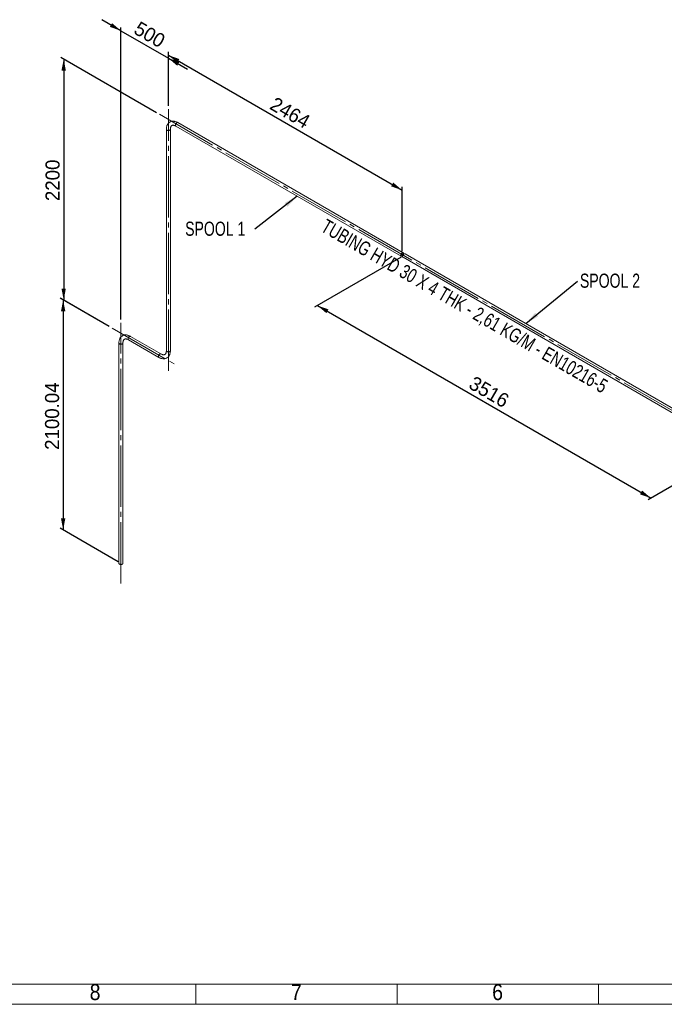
# Paper-space layout 'Hoja2' of a CAD drawing. Header units: millimetres. Extents: x 450 to 25135, y 150 to 17673.
# Tile 4 of 19: x 12952 to 17757, y 150 to 7486. Entities that reach past the tile are written whole.
import ezdxf

# ---------------------------------------------------------------- set-up
doc = ezdxf.new("R2010")
doc.units = ezdxf.units.MM
doc.linetypes.add('SLD-Centrada-trazos-largos', pattern=[19.05, 15.24, -1.27, 1.27, -1.27])
doc.linetypes.add('SLD-Continua', pattern=[0])
doc.layers.add('COTAS', color=1, linetype='SLD-Continua')
doc.styles.add('SLDTEXTSTYLE3', font='GOTHIC.TTF', dxfattribs={"width": 0.913})
doc.styles.add('SLDTEXTSTYLE6', font='ARIALN.TTF', dxfattribs={"width": 0.87})
doc.styles.add('SLDTEXTSTYLE8', font='ARIAL.TTF', dxfattribs={"width": 0.948})
doc.styles.get("Standard").update_dxf_attribs({"font": 'ARIALN.TTF'})
doc.dimstyles.new('SLDDIMSTYLE2', dxfattribs={"dimtxt": 105, "dimasz": 105, "dimexe": 0, "dimexo": 0.0625, "dimgap": 26.25, "dimtad": 1, "dimlfac": 0.857143, "dimrnd": 1e-09, "dimzin": 12, "dimdsep": 46, "dimtxsty": 'SLDTEXTSTYLE8', "dimsah": 1, "dimcen": 0.09, "dimadec": 0, "dimazin": 3, "dimtfac": 1, "dimtmove": 0, "dimatfit": 0, "dimfxl": 1, "dimfrac": 2, "dimtolj": 1, "dimtzin": 12, "dimarcsym": 0})
doc.dimstyles.new('SLDDIMSTYLE3', dxfattribs={"dimtxt": 105, "dimasz": 105, "dimexe": 0, "dimexo": 0.0625, "dimgap": 26.25, "dimtad": 1, "dimlfac": 0.857143, "dimrnd": 1e-09, "dimzin": 12, "dimdsep": 46, "dimtxsty": 'SLDTEXTSTYLE8', "dimsah": 1, "dimcen": 0.09, "dimadec": 0, "dimazin": 3, "dimtfac": 1, "dimtofl": 0, "dimtmove": 0, "dimatfit": 3, "dimfxl": 1, "dimfrac": 2, "dimtolj": 1, "dimtzin": 12, "dimarcsym": 0})
doc.dimstyles.new('SLDDIMSTYLE4', dxfattribs={"dimtxt": 0.18, "dimasz": 105, "dimexe": 0, "dimexo": 0.0625, "dimgap": 0, "dimtad": 0, "dimtih": 1, "dimtoh": 1, "dimdec": 0, "dimrnd": 1e-09, "dimzin": 0, "dimdsep": 46, "dimtxsty": 'Standard', "dimsah": 1, "dimcen": 0.09, "dimadec": 0, "dimazin": 0, "dimtfac": 105, "dimtdec": 0, "dimtofl": 0, "dimtmove": 0, "dimatfit": 3, "dimfxl": 1, "dimfrac": 2, "dimtolj": 1, "dimtzin": 0, "dimarcsym": 0})

# ---------------------------------------------------------------- blocks, each defined once
blk = doc.blocks.new('_D_27')
at = {"layer": 'COTAS', "ltscale": 30}
for p, q in [((13706.5, 7403.6), (13563.7, 7486)), ((13706.5, 5251.4), (13706.5, 7428.1)), ((13706.5, 7403.6), (14060, 7199.5)), ((14060, 6843.7), (14060, 7224)), ((14060, 7199.5), (14202.8, 7117.1))]:
    blk.add_line(p, q, dxfattribs=at)
for points in [[(13706.5, 7403.6), (13640.3, 7460.4), (13624.2, 7432.5)], [(14060, 7199.5), (14126.2, 7142.6), (14142.4, 7170.6)]]:
    blk.add_solid(points, dxfattribs=at)
at = {"layer": 'COTAS', "ltscale": 30, "insert": (13846.7, 7478.9), "char_height": 105, "attachment_point": 1, "rotation": 330.00269, "style": 'SLDTEXTSTYLE8'}
blk.add_mtext('500', dxfattribs=at)
blk = doc.blocks.new('_D_28')
at = {"layer": 'COTAS', "ltscale": 30}
for p, q in [((14060, 6843.7), (14060, 7246)), ((14060, 7221.5), (15802.4, 6215.7)), ((15802.4, 5761.3), (15802.4, 6240.2))]:
    blk.add_line(p, q, dxfattribs=at)
for points in [[(14060, 7221.5), (14126.2, 7164.7), (14142.4, 7192.7)], [(15802.4, 6215.7), (15736.2, 6272.6), (15720, 6244.6)]]:
    blk.add_solid(points, dxfattribs=at)
at = {"layer": 'COTAS', "ltscale": 30, "insert": (14859.9, 6916), "char_height": 105, "attachment_point": 1, "rotation": 330.00269, "style": 'SLDTEXTSTYLE8'}
blk.add_mtext('2464', dxfattribs=at)
blk = doc.blocks.new('_D_29')
at = {"layer": 'COTAS', "ltscale": 30}
for p, q in [((13972.6, 6793.2), (13258.6, 7205.3)), ((13279.8, 7193.1), (13279.8, 5396.7)), ((13619, 5200.9), (13258.6, 5409))]:
    blk.add_line(p, q, dxfattribs=at)
for points in [[(13279.8, 7193.1), (13263.6, 7107.4), (13295.9, 7107.4)], [(13279.8, 5396.7), (13295.9, 5482.4), (13263.6, 5482.4)]]:
    blk.add_solid(points, dxfattribs=at)
at = {"layer": 'COTAS', "ltscale": 30, "insert": (13144.4, 6134.5), "char_height": 105, "attachment_point": 1, "rotation": 90, "style": 'SLDTEXTSTYLE8'}
blk.add_mtext('2200', dxfattribs=at)
blk = doc.blocks.new('_D_30')
at = {"layer": 'COTAS', "ltscale": 30}
for p, q in [((13619, 5200.9), (13254.6, 5411.2)), ((13275.8, 5399), (13275.8, 3684.2)), ((13685.3, 3447.8), (13254.6, 3696.5))]:
    blk.add_line(p, q, dxfattribs=at)
for points in [[(13275.8, 5399), (13259.7, 5313.2), (13292, 5313.2)], [(13275.8, 3684.2), (13292, 3769.9), (13259.7, 3769.9)]]:
    blk.add_solid(points, dxfattribs=at)
at = {"layer": 'COTAS', "ltscale": 30, "insert": (13140.5, 4280.9), "char_height": 105, "attachment_point": 1, "rotation": 90, "style": 'SLDTEXTSTYLE8'}
blk.add_mtext('2100.04', dxfattribs=at)
blk = doc.blocks.new('_D_31')
at = {"layer": 'COTAS', "ltscale": 30}
for p, q in [((15795.3, 5716.4), (15150.1, 5344)), ((15171.3, 5356.2), (17657.5, 3921)), ((18215.2, 4242.9), (17636.3, 3908.7))]:
    blk.add_line(p, q, dxfattribs=at)
for points in [[(15171.3, 5356.2), (15237.5, 5299.4), (15253.7, 5327.4)], [(17657.5, 3921), (17591.4, 3977.8), (17575.2, 3949.9)]]:
    blk.add_solid(points, dxfattribs=at)
at = {"layer": 'COTAS', "ltscale": 30, "insert": (16343.2, 4836), "char_height": 105, "attachment_point": 1, "rotation": 330.00269, "style": 'SLDTEXTSTYLE8'}
blk.add_mtext('3516', dxfattribs=at)
blk = doc.blocks.new('SW_NOTE_0_43')
at = {"layer": 'COTAS', "color": 0, "ltscale": 30, "insert": (-520.3, 54.6), "char_height": 105, "attachment_point": 1, "style": 'SLDTEXTSTYLE6'}
blk.add_mtext('SPOOL 1', dxfattribs=at)
blk = doc.blocks.new('SW_NOTE_0_44')
at = {"layer": 'COTAS', "color": 0, "ltscale": 30, "insert": (17.9, 56), "char_height": 105, "attachment_point": 1, "style": 'SLDTEXTSTYLE6'}
blk.add_mtext('SPOOL 2', dxfattribs=at)

psp = doc.layouts.new('Hoja2')

# ---------------------------------------------------------------- linework, layer by layer
at = {"color": 7, "linetype": 'SLD-Continua', "lineweight": 18, "ltscale": 30}
for p, q in [((14116.185, 6692.934), (15794.857, 5723.857)), ((15809.855, 5749.839), (14131.184, 6718.915)), ((14045.045, 6669.174), (14045.045, 5019.762)), ((14075.045, 5019.762), (14075.045, 6669.174)), ((18246.545, 4343.168), (15823.998, 5741.675)), ((15808.999, 5715.693), (18231.547, 4317.186)), ((13691.492, 5076.887), (13691.492, 3435.603)), ((13721.492, 3435.603), (13721.492, 5076.887)), ((13762.632, 5100.646), (13988.906, 4970.021)), ((14003.905, 4996.002), (13777.631, 5126.628)), ((24930, 300), (600, 300)), ((14265, 300), (14265, 150)), ((15765, 300), (15765, 150)), ((17265, 300), (17265, 150)), ((25080, 150), (450, 150))]:
    psp.add_line(p, q, dxfattribs=at)
at = {"color": 7, "linetype": 'SLD-Continua', "lineweight": 18, "ltscale": 30, "flags": 128}
for points in [[(14131.184, 6718.915), (14128.842, 6720.225), (14124.45, 6722.455), (14120.027, 6724.403), (14115.593, 6726.054), (14111.167, 6727.399), (14106.766, 6728.428), (14102.412, 6729.136), (14098.125, 6729.52), (14093.926, 6729.58), (14089.833, 6729.322), (14085.863, 6728.75), (14082.027, 6727.874), (14078.339, 6726.703), (14074.806, 6725.247), (14071.437, 6723.514), (14068.24, 6721.513), (14065.22, 6719.253), (14062.387, 6716.743), (14059.745, 6713.988), (14057.298, 6710.994), (14055.054, 6707.766), (14053.017, 6704.308), (14051.196, 6700.624), (14049.597, 6696.721), (14048.228, 6692.61), (14047.098, 6688.301), (14046.21, 6683.81), (14045.571, 6679.154), (14045.183, 6674.352), (14045.045, 6669.174)], [(14075.045, 6669.174), (14075.07, 6671.035), (14075.256, 6674.45), (14075.614, 6677.662), (14076.135, 6680.66), (14076.804, 6683.432), (14077.608, 6685.97), (14078.535, 6688.272), (14079.572, 6690.34), (14080.711, 6692.181), (14081.952, 6693.808), (14083.308, 6695.239), (14084.815, 6696.495), (14086.535, 6697.584), (14088.526, 6698.485), (14090.411, 6699.057), (14092.367, 6699.416), (14094.42, 6699.583), (14096.809, 6699.547), (14099.312, 6699.282), (14101.933, 6698.787), (14104.669, 6698.057), (14107.516, 6697.087), (14110.461, 6695.871), (14113.493, 6694.408), (14116.185, 6692.934)], [(14113.078, 6699.802), (14113.202, 6701.743), (14113.572, 6703.782), (14114.179, 6705.872), (14115.009, 6707.963), (14116.042, 6710.006), (14117.255, 6711.954), (14118.618, 6713.76), (14120.099, 6715.382), (14121.665, 6716.783), (14123.278, 6717.929), (14124.901, 6718.794), (14126.495, 6719.357), (14128.023, 6719.606), (14129.45, 6719.534), (14130.741, 6719.142), (14131.184, 6718.915)], [(14116.185, 6692.934), (14116.042, 6693.02), (14115.009, 6693.87), (14114.179, 6695.003), (14113.572, 6696.391), (14113.202, 6698.004), (14113.078, 6699.802)], [(14131.183, 6718.916), (14130.115, 6719.377), (14128.752, 6719.61), (14127.27, 6719.522), (14125.704, 6719.115), (14124.091, 6718.398), (14122.468, 6717.39), (14120.874, 6716.112), (14119.346, 6714.596), (14117.919, 6712.877), (14116.628, 6710.995), (14115.502, 6708.994), (14114.567, 6706.92), (14113.847, 6704.824), (14113.357, 6702.753), (14113.109, 6700.757), (14113.109, 6698.882), (14113.357, 6697.172), (14113.847, 6695.667), (14114.567, 6694.402), (14115.502, 6693.408), (14116.197, 6692.927)], [(14075.045, 6669.164), (14074.91, 6668.017), (14074.43, 6666.72), (14073.612, 6665.481), (14072.477, 6664.329), (14071.05, 6663.29), (14069.365, 6662.389), (14067.462, 6661.648), (14065.385, 6661.082), (14063.182, 6660.707), (14060.907, 6660.529), (14058.61, 6660.555), (14056.348, 6660.782), (14054.172, 6661.206), (14052.134, 6661.817), (14050.281, 6662.601), (14048.658, 6663.538), (14047.301, 6664.608), (14046.242, 6665.784), (14045.508, 6667.04), (14045.114, 6668.346), (14045.045, 6669.176)], [(14045.045, 6669.174), (14045.048, 6669.008), (14045.267, 6667.689), (14045.833, 6666.404), (14046.732, 6665.184), (14047.944, 6664.058), (14049.438, 6663.051)], [(14049.438, 6663.051), (14051.182, 6662.188), (14053.133, 6661.489), (14055.246, 6660.97), (14057.472, 6660.643), (14059.758, 6660.517), (14062.05, 6660.593), (14064.296, 6660.87), (14066.442, 6661.342), (14068.438, 6661.998), (14070.238, 6662.821), (14071.798, 6663.794), (14073.083, 6664.893), (14074.062, 6666.092), (14074.713, 6667.363), (14075.02, 6668.677), (14075.045, 6669.174)], [(15812.963, 5742.971), (15812.838, 5744.769), (15812.468, 5746.381), (15811.861, 5747.77), (15811.032, 5748.903), (15809.998, 5749.753), (15808.786, 5750.301), (15807.423, 5750.533), (15805.941, 5750.445), (15804.376, 5750.038), (15802.762, 5749.322), (15801.14, 5748.313), (15799.546, 5747.036), (15798.017, 5745.52), (15796.591, 5743.801), (15795.299, 5741.918), (15794.173, 5739.917), (15793.239, 5737.844), (15792.518, 5735.748), (15792.028, 5733.677), (15791.781, 5731.681), (15791.781, 5729.806), (15792.028, 5728.095), (15792.518, 5726.591), (15793.239, 5725.326), (15794.173, 5724.332), (15795.299, 5723.631), (15796.591, 5723.239), (15798.017, 5723.167), (15799.546, 5723.415), (15801.14, 5723.979), (15802.762, 5724.844), (15804.376, 5725.99), (15805.941, 5727.391), (15806.926, 5728.433)], [(15810.134, 5741.338), (15810.009, 5742.87), (15809.638, 5744.208), (15809.033, 5745.31), (15808.214, 5746.139), (15807.206, 5746.67), (15806.042, 5746.885), (15804.76, 5746.778), (15803.4, 5746.352), (15802.007, 5745.62), (15800.625, 5744.606), (15799.299, 5743.343), (15798.071, 5741.871), (15796.981, 5740.237), (15796.063, 5738.495), (15795.348, 5736.7), (15794.858, 5734.909), (15794.609, 5733.181), (15794.609, 5731.571), (15794.858, 5730.13), (15795.348, 5728.906), (15796.063, 5727.936), (15796.981, 5727.253), (15798.071, 5726.878), (15799.299, 5726.824), (15800.625, 5727.092), (15802.007, 5727.674), (15803.4, 5728.55), (15804.76, 5729.693), (15806.042, 5731.067), (15807.206, 5732.625), (15808.214, 5734.32), (15809.033, 5736.096), (15809.638, 5737.896), (15810.009, 5739.663), (15810.134, 5741.338)], [(15805.892, 5722.561), (15806.016, 5724.503), (15806.386, 5726.542), (15806.993, 5728.632), (15807.823, 5730.722), (15808.856, 5732.766), (15810.068, 5734.713), (15811.431, 5736.519), (15812.913, 5738.142), (15814.479, 5739.542), (15816.092, 5740.689), (15817.715, 5741.554), (15819.309, 5742.117), (15820.837, 5742.365), (15822.264, 5742.293), (15823.555, 5741.902), (15823.998, 5741.675)], [(15808.999, 5715.693), (15808.856, 5715.779), (15807.823, 5716.629), (15806.993, 5717.762), (15806.386, 5719.151), (15806.016, 5720.763), (15805.892, 5722.561)], [(13777.631, 5126.628), (13775.289, 5127.937), (13770.896, 5130.167), (13766.473, 5132.115), (13762.04, 5133.767), (13757.613, 5135.111), (13753.213, 5136.141), (13748.858, 5136.848), (13744.572, 5137.232), (13740.373, 5137.293), (13736.28, 5137.034), (13732.309, 5136.462), (13728.474, 5135.586), (13724.785, 5134.415), (13721.253, 5132.959), (13717.884, 5131.226), (13714.686, 5129.225), (13711.667, 5126.965), (13708.834, 5124.455), (13706.191, 5121.7), (13703.745, 5118.707), (13701.5, 5115.478), (13699.464, 5112.02), (13697.642, 5108.336), (13696.044, 5104.434), (13694.675, 5100.322), (13693.544, 5096.013), (13692.657, 5091.522), (13692.018, 5086.866), (13691.629, 5082.064), (13691.492, 5076.887)], [(13691.492, 5076.887), (13691.494, 5076.721), (13691.714, 5075.401), (13692.28, 5074.116), (13693.179, 5072.896), (13694.39, 5071.77), (13695.885, 5070.764)], [(13691.492, 5076.885), (13691.56, 5076.058), (13691.954, 5074.752), (13692.689, 5073.496), (13693.747, 5072.32), (13695.104, 5071.25), (13696.728, 5070.313), (13698.581, 5069.529), (13700.619, 5068.919), (13702.795, 5068.494), (13705.057, 5068.267), (13707.353, 5068.242), (13709.629, 5068.419), (13711.831, 5068.795), (13713.908, 5069.36), (13715.812, 5070.102), (13717.497, 5071.003), (13718.924, 5072.041), (13720.059, 5073.194), (13720.877, 5074.433), (13721.357, 5075.729), (13721.492, 5076.876)], [(13695.885, 5070.764), (13697.628, 5069.901), (13699.58, 5069.201), (13701.693, 5068.682), (13703.918, 5068.356), (13706.204, 5068.229), (13708.497, 5068.305), (13710.743, 5068.582), (13712.889, 5069.054), (13714.885, 5069.71), (13716.684, 5070.533), (13718.245, 5071.506), (13719.53, 5072.605), (13720.509, 5073.804), (13721.16, 5075.075), (13721.467, 5076.389), (13721.492, 5076.887)], [(13721.492, 5076.887), (13721.517, 5078.747), (13721.703, 5082.162), (13722.061, 5085.375), (13722.581, 5088.372), (13723.25, 5091.144), (13724.055, 5093.682), (13724.982, 5095.984), (13726.018, 5098.052), (13727.157, 5099.893), (13728.398, 5101.52), (13729.755, 5102.952), (13731.262, 5104.207), (13732.982, 5105.296), (13734.972, 5106.197), (13736.858, 5106.769), (13738.814, 5107.129), (13740.866, 5107.295), (13743.255, 5107.259), (13745.759, 5106.994), (13748.379, 5106.5), (13751.116, 5105.77), (13753.962, 5104.799), (13756.908, 5103.584), (13759.94, 5102.12), (13762.632, 5100.646)], [(13759.525, 5107.514), (13759.649, 5109.455), (13760.019, 5111.495), (13760.626, 5113.584), (13761.456, 5115.675), (13762.489, 5117.718), (13763.701, 5119.666), (13765.064, 5121.472), (13766.546, 5123.094), (13768.112, 5124.495), (13769.725, 5125.641), (13771.348, 5126.506), (13772.942, 5127.07), (13774.47, 5127.318), (13775.897, 5127.246), (13777.188, 5126.855), (13777.631, 5126.628)], [(13762.632, 5100.646), (13762.489, 5100.732), (13761.456, 5101.582), (13760.626, 5102.715), (13760.019, 5104.104), (13759.649, 5105.716), (13759.525, 5107.514)], [(13762.64, 5100.642), (13761.948, 5101.12), (13761.014, 5102.115), (13760.294, 5103.379), (13759.804, 5104.884), (13759.556, 5106.594), (13759.556, 5108.469), (13759.804, 5110.466), (13760.294, 5112.536), (13761.014, 5114.633), (13761.948, 5116.706), (13763.074, 5118.707), (13764.366, 5120.589), (13765.792, 5122.309), (13767.321, 5123.825), (13768.915, 5125.102), (13770.537, 5126.111), (13772.151, 5126.827), (13773.716, 5127.234), (13775.198, 5127.322), (13776.561, 5127.09), (13777.631, 5126.627)], [(14003.893, 4996.009), (14003.462, 4996.229), (14002.171, 4996.621), (14000.744, 4996.693), (13999.216, 4996.444), (13997.622, 4995.881), (13995.999, 4995.016), (13994.386, 4993.87), (13992.82, 4992.469), (13991.338, 4990.847), (13989.975, 4989.04), (13988.763, 4987.093), (13987.73, 4985.05), (13986.9, 4982.959), (13986.293, 4980.869), (13985.923, 4978.83), (13985.799, 4976.889)], [(14003.905, 4996.002), (14002.835, 4996.464), (14001.472, 4996.697), (13999.991, 4996.608), (13998.425, 4996.201), (13996.812, 4995.485), (13995.189, 4994.477), (13993.595, 4993.199), (13992.067, 4991.683), (13990.64, 4989.964), (13989.349, 4988.082), (13988.223, 4986.08), (13987.288, 4984.007), (13986.568, 4981.911), (13986.078, 4979.84), (13985.83, 4977.844), (13985.83, 4975.969), (13986.078, 4974.259), (13986.568, 4972.754), (13987.288, 4971.489), (13988.223, 4970.495), (13988.906, 4970.021)], [(13988.906, 4970.021), (13991.248, 4968.711), (13995.64, 4966.481), (14000.063, 4964.533), (14004.497, 4962.882), (14008.923, 4961.537), (14013.324, 4960.508), (14017.678, 4959.8), (14021.965, 4959.416), (14026.164, 4959.356), (14030.257, 4959.615), (14034.227, 4960.186), (14038.063, 4961.062), (14041.751, 4962.233), (14045.284, 4963.69), (14048.653, 4965.423), (14051.85, 4967.424), (14054.87, 4969.683), (14057.703, 4972.194), (14060.345, 4974.948), (14062.792, 4977.942), (14065.036, 4981.17), (14067.073, 4984.629), (14068.894, 4988.313), (14070.493, 4992.215), (14071.862, 4996.326), (14072.992, 5000.635), (14073.88, 5005.126), (14074.519, 5009.782), (14074.907, 5014.584), (14075.045, 5019.762)], [(14045.045, 5019.762), (14045.02, 5017.901), (14044.834, 5014.486), (14044.475, 5011.274), (14043.955, 5008.276), (14043.286, 5005.504), (14042.482, 5002.966), (14041.555, 5000.664), (14040.518, 4998.596), (14039.379, 4996.755), (14038.138, 4995.128), (14036.782, 4993.697), (14035.275, 4992.442), (14033.555, 4991.352), (14031.564, 4990.451), (14029.679, 4989.88), (14027.723, 4989.52), (14025.67, 4989.354), (14023.281, 4989.39), (14020.778, 4989.654), (14018.157, 4990.149), (14015.421, 4990.879), (14012.574, 4991.849), (14009.629, 4993.065), (14006.597, 4994.529), (14003.905, 4996.002)], [(14049.438, 5013.639), (14047.944, 5014.645), (14046.732, 5015.772), (14045.833, 5016.992), (14045.267, 5018.276), (14045.048, 5019.596), (14045.045, 5019.772)], [(14075.045, 5019.762), (14074.91, 5018.604), (14074.43, 5017.308), (14073.612, 5016.069), (14072.477, 5014.917), (14071.05, 5013.878), (14069.365, 5012.977), (14067.462, 5012.235), (14065.385, 5011.67), (14063.182, 5011.294), (14060.907, 5011.117), (14058.61, 5011.142), (14056.348, 5011.37), (14054.172, 5011.794), (14052.134, 5012.405), (14050.281, 5013.188), (14048.658, 5014.126), (14047.301, 5015.195), (14046.242, 5016.372), (14045.508, 5017.628), (14045.114, 5018.934), (14045.045, 5019.762)], [(14075.045, 5019.76), (14075.02, 5019.265), (14074.713, 5017.951), (14074.062, 5016.679), (14073.083, 5015.48), (14071.798, 5014.381), (14070.238, 5013.409), (14068.438, 5012.585), (14066.442, 5011.93), (14064.296, 5011.458), (14062.05, 5011.18), (14059.758, 5011.104), (14057.472, 5011.231), (14055.246, 5011.558), (14053.133, 5012.077), (14051.182, 5012.776), (14049.438, 5013.639)], [(13985.799, 4976.889), (13985.923, 4975.091), (13986.293, 4973.478), (13986.9, 4972.09), (13987.73, 4970.957), (13988.763, 4970.107), (13988.907, 4970.02)], [(13721.492, 3435.603), (13721.357, 3434.446), (13720.877, 3433.149), (13720.059, 3431.91), (13718.924, 3430.758), (13717.497, 3429.719), (13715.812, 3428.818), (13713.908, 3428.077), (13711.831, 3427.511), (13709.629, 3427.136), (13707.353, 3426.958), (13705.057, 3426.984), (13702.795, 3427.211), (13700.619, 3427.635), (13698.581, 3428.246), (13696.728, 3429.03), (13695.104, 3429.967), (13693.747, 3431.037), (13692.689, 3432.213), (13691.954, 3433.469), (13691.56, 3434.775), (13691.492, 3435.603)]]:
    psp.add_lwpolyline(points, dxfattribs=at)
at = {"color": 7, "linetype": 'SLD-Continua', "lineweight": 18, "ltscale": 900}
psp.add_arc((15794.122, 5743.262), 18.842, 340.9087525, 359.1156057, dxfattribs=at)
at = {"layer": 'COTAS', "linetype": 'SLD-Centrada-trazos-largos', "lineweight": 18, "ltscale": 30}
for p, q in [((13993.777, 6780.919), (18368.953, 4255.183)), ((14060.045, 4869.762), (14060.045, 6819.174)), ((13706.492, 3285.603), (13706.492, 5226.887)), ((13640.224, 5188.631), (14126.313, 4908.018))]:
    psp.add_line(p, q, dxfattribs=at)

# ---------------------------------------------------------------- block references
at = {"layer": 'COTAS', "ltscale": 30}
for name, p in [('SW_NOTE_0_43', (14705.697, 5926.496)), ('SW_NOTE_0_44', (17109.854, 5537.932))]:
    psp.add_blockref(name, p, dxfattribs=at)

# ---------------------------------------------------------------- texts
at = {"color": 7, "linetype": 'Continuous', "lineweight": 0, "ltscale": 30, "char_height": 119.062, "attachment_point": 2, "style": 'SLDTEXTSTYLE3'}
for s, insert in [('8', (13513.801, 300.409)), ('7', (15013.801, 300.409)), ('6', (16513.801, 300.409))]:
    psp.add_mtext(s, dxfattribs=dict(at, insert=insert))
at = {"layer": 'COTAS', "ltscale": 30, "insert": (16293.566, 5398.254), "char_height": 105, "attachment_point": 2, "rotation": 330, "style": 'SLDTEXTSTYLE6'}
psp.add_mtext('TUBING HYD 30 X 4 THK - 2,61 KG/M - EN10216-5', dxfattribs=at)

# ---------------------------------------------------------------- dimensions: what is measured, and where the dimension line sits
at = {"layer": 'COTAS', "ltscale": 30}
for base, p1, p2, angle, dimstyle, picture, middle in [((14060.045, 7199.494), (13706.492, 5226.887), (14060.045, 6819.174), 330.0026883, 'SLDDIMSTYLE2', '_D_27', (13883.268, 7301.545)), ((13279.776, 5396.713), (13993.777, 6780.919), (13640.224, 5188.631), 90, 'SLDDIMSTYLE3', '_D_29', (13279.776, 6294.908)), ((15802.356, 6215.717), (14060.045, 6819.174), (15802.356, 5736.848), 330.0026883, 'SLDDIMSTYLE3', '_D_28', (14931.201, 6718.624)), ((17657.523, 3920.994), (15816.498, 5728.684), (18236.418, 4255.183), 330.0026883, 'SLDDIMSTYLE3', '_D_31', (16414.429, 4638.617)), ((13275.8429, 3684.21154), (13640.22388, 5188.6308), (13706.4916, 3435.60334), 90, 'SLDDIMSTYLE3', '_D_30', (13275.8429, 4541.5975))]:
    dim = psp.add_linear_dim(base=base, p1=p1, p2=p2, angle=angle, dimstyle=dimstyle, dxfattribs=at)
    dim.commit()
    dim.dimension.update_dxf_attribs({"geometry": picture, "text_midpoint": middle, "dimtype": 160})

# ---------------------------------------------------------------- leaders
for points in [[(15020.129, 6171.099), (14705.697, 5926.496)], [(16724.102, 5221.827), (17109.854, 5537.932)]]:
    psp.add_leader(points, dimstyle='SLDDIMSTYLE4', dxfattribs=at)

doc.saveas('drawing.dxf')
